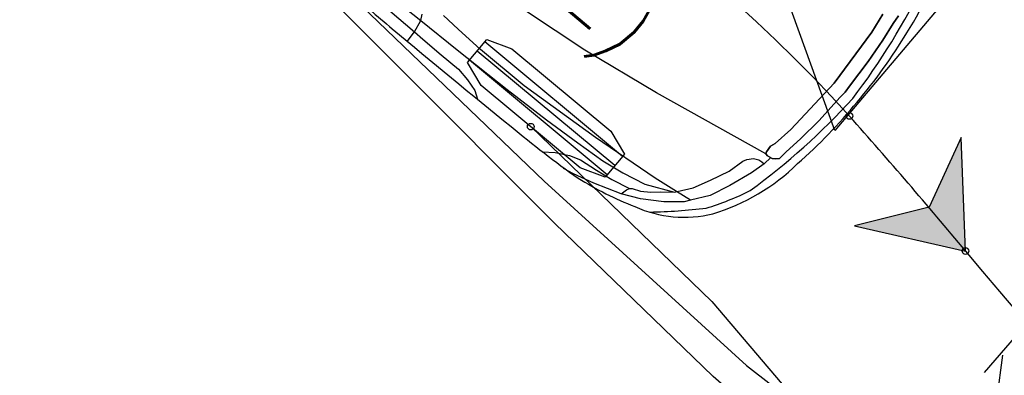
# Model space of a CAD drawing. Header units: metres. Extents: x 183890 to 185675, y 327401 to 328446.
# Tile 20 of 69: x 184137.79 to 184141.56, y 327848.88 to 327850.25. Entities that reach past the tile are written whole.
import ezdxf
from ezdxf.enums import TextEntityAlignment as Align

# ---------------------------------------------------------------- set-up
doc = ezdxf.new("R2010")
doc.units = ezdxf.units.M
doc.header["$LTSCALE"] = 0.2
doc.header["$PDMODE"] = 35
doc.header["$PDSIZE"] = 0.2
doc.linetypes.add('HIDDEN', pattern=[9.525, 6.35, -3.175])
for name, color, linetype in [('O_WEGEN_A_TROTTOIR', 252, 'Continuous'), ('O_WEGEN_L_OB 60x200', 2, 'HIDDEN'), ('O_WEGEN_T_MAATVOERING', 1, 'Continuous'), ('Rijcurves', 1, 'Continuous'), ('Z_ZZZ_L_AAND_INRITTEN', 2, 'Continuous')]:
    doc.layers.add(name, color=color, linetype=linetype)
doc.styles.add('ROMANS', font='romans.shx', dxfattribs={"width": 0.9})
doc.styles.add('TSText', font='Simplex.shx')
doc.dimstyles.new('1_200', dxfattribs={"dimscale": 0.2, "dimtxt": 1.8, "dimasz": 1.8, "dimexe": 1.8, "dimexo": 0.625, "dimgap": 0.9, "dimtad": 1, "dimlfac": -1, "dimzin": 0, "dimdsep": 46, "dimtxsty": 'ROMANS', "dimcen": 0.9, "dimse1": 1, "dimse2": 1, "dimadec": 0, "dimazin": 0, "dimtfac": 1, "dimtix": 1, "dimtofl": 0, "dimtmove": 2, "dimatfit": 3, "dimfxl": 1, "dimtolj": 1, "dimtzin": 0, "dimarcsym": 0})

# ---------------------------------------------------------------- blocks, each defined once
blk = doc.blocks.new('*D109')
at = {"layer": 'Defpoints', "color": 0, "transparency": 16777216}
for p in [(184144.3207, 327850.2052), (184141.4114, 327847.4262), (184141.7247, 327847.1592)]:
    blk.add_point(p, dxfattribs=at)
at = {"layer": 'O_WEGEN_T_MAATVOERING', "color": 0, "lineweight": -2, "transparency": 16777216}
blk.add_line((184143.7738, 327850.1982), (184141.6449, 327847.7002), dxfattribs=at)
at = {"layer": 'O_WEGEN_T_MAATVOERING', "color": 0, "transparency": 16777216}
for points in [[(184143.7282, 327850.2371), (184143.8195, 327850.1593), (184144.0074, 327850.4722)], [(184141.5992, 327847.7391), (184141.6905, 327847.6613), (184141.4114, 327847.4262)]]:
    blk.add_solid(points, dxfattribs=at)
at = {"layer": 'O_WEGEN_T_MAATVOERING', "color": 0, "transparency": 16777216, "insert": (184142.4354, 327849.1827), "char_height": 0.36, "attachment_point": 5, "rotation": 49.5601, "style": 'ROMANS'}
blk.add_mtext('\\A1;4.00', dxfattribs=at)
blk = doc.blocks.new('*U251')
at = {"layer": 'O_WEGEN_T_MAATVOERING', "color": 6, "linetype": 'Continuous'}
blk.add_circle((0, 0), 0.0127, dxfattribs=at)
blk = doc.blocks.new('*U252')
at = {"layer": 'O_WEGEN_T_MAATVOERING', "color": 6, "linetype": 'Continuous'}
blk.add_circle((0, 0), 0.0127, dxfattribs=at)
blk = doc.blocks.new('*U253')
at = {"layer": 'O_WEGEN_T_MAATVOERING', "color": 6, "linetype": 'Continuous'}
blk.add_circle((0, 0), 0.0127, dxfattribs=at)
blk = doc.blocks.new('*U254')
at = {"layer": 'O_WEGEN_T_MAATVOERING'}
blk.add_hatch(color=4, dxfattribs=at).paths.add_polyline_path([(0, 0), (-0.0169, 0.4354), (-0.1392, 0.1676), (-0.425, 0.0964)])
at = {"layer": 'O_WEGEN_T_MAATVOERING', "color": 4, "linetype": 'Continuous', "flags": 128}
blk.add_lwpolyline([(0, 0), (-0.0169, 0.4354), (-0.1392, 0.1676), (-0.425, 0.0964)], close=True, dxfattribs=at)
blk = doc.blocks.new('*U257')
at = {"layer": 'O_WEGEN_T_MAATVOERING', "color": 2, "linetype": 'Continuous'}
blk.add_circle((0, 0), 0.0127, dxfattribs=at)
blk = doc.blocks.new('*U263')
at = {"layer": 'O_WEGEN_T_MAATVOERING', "color": 6, "linetype": 'Continuous'}
blk.add_circle((0, 0), 0.0127, dxfattribs=at)
blk = doc.blocks.new('*U289')
at = {"layer": 'O_WEGEN_T_MAATVOERING', "color": 3, "linetype": 'Continuous', "flags": 128}
blk.add_lwpolyline([(184144.8485, 327845.8853), (184144.3459, 327845.9858), (184143.8851, 327846.1348), (184143.4349, 327846.3376), (184143.0191, 327846.5814), (184142.6409, 327846.8571), (184142.2917, 327847.1663), (184141.3212, 327848.1052), (184140.674, 327848.6714), (184140.066, 327849.2594), (184138.8499, 327850.4812), (184136.8887, 327852.1425), (184138.0598, 327853.5487)], dxfattribs=at)
blk = doc.blocks.new('*U293')
at = {"layer": 'O_WEGEN_T_MAATVOERING', "color": 7, "linetype": 'Continuous'}
for p, q in [((-0.285, 1.052), (-0.297, 1.168)), ((-0.297, 1.168), (-0.285, 1.052)), ((-0.458, 1.058), (-0.422, 0.796)), ((-0.422, 0.796), (-0.458, 1.058)), ((-0.249, 0.808), (-0.285, 1.052)), ((-0.285, 1.052), (-0.249, 0.808)), ((-0.422, 0.796), (-0.375, 0)), ((-0.375, 0), (-0.422, 0.796)), ((-0.219, 0.482), (-0.249, 0.808)), ((-0.249, 0.808), (-0.219, 0.482)), ((-0.202, 0.093), (-0.219, 0.482)), ((-0.219, 0.482), (-0.202, 0.093)), ((-0.375, 0), (-0.422, -0.796)), ((-0.422, -0.796), (-0.375, 0)), ((-0.196, 0), (-0.202, 0.093)), ((-0.202, 0.093), (-0.196, 0)), ((-0.202, -0.093), (-0.196, 0)), ((-0.196, 0), (-0.202, -0.093)), ((-0.219, -0.482), (-0.202, -0.093)), ((-0.202, -0.093), (-0.219, -0.482)), ((-0.249, -0.808), (-0.219, -0.482)), ((-0.219, -0.482), (-0.249, -0.808)), ((-0.422, -0.796), (-0.458, -1.058)), ((-0.458, -1.058), (-0.422, -0.796)), ((-0.285, -1.052), (-0.249, -0.808)), ((-0.249, -0.808), (-0.285, -1.052)), ((-0.458, -1.058), (-0.482, -1.121)), ((-0.482, -1.121), (-0.458, -1.058)), ((-0.297, -1.168), (-0.285, -1.052)), ((-0.285, -1.052), (-0.297, -1.168)), ((-0.464, -1.232), (-2.012, -1.523)), ((-0.482, -1.121), (-0.476, -1.209)), ((-0.476, -1.209), (-0.482, -1.121)), ((-0.476, -1.209), (-0.464, -1.232)), ((-0.464, -1.232), (-0.476, -1.209)), ((-0.464, -1.232), (-0.434, -1.238)), ((-0.434, -1.238), (-0.464, -1.232)), ((-0.434, -1.238), (-0.398, -1.232)), ((-0.398, -1.232), (-0.434, -1.238)), ((-0.386, -1.229), (-0.402, -1.342)), ((-0.398, -1.232), (-0.368, -1.226)), ((-0.368, -1.226), (-0.398, -1.232)), ((-0.368, -1.226), (-0.333, -1.203)), ((-0.333, -1.203), (-0.368, -1.226)), ((-0.333, -1.203), (-0.297, -1.168)), ((-0.297, -1.168), (-0.333, -1.203)), ((-0.546, -1.375), (-0.484, -1.347)), ((-0.484, -1.347), (-0.441, -1.342)), ((-0.402, -1.342), (-0.45, -1.534)), ((-0.441, -1.342), (-0.402, -1.342)), ((-0.628, -1.487), (-0.604, -1.441)), ((-0.604, -1.441), (-0.546, -1.375)), ((-2.012, -1.523), (-3.047, -1.683)), ((-0.68, -1.693), (-0.628, -1.487)), ((-0.45, -1.534), (-0.556, -1.828)), ((-3.047, -1.683), (-3.937, -1.78)), ((-0.786, -1.931), (-0.68, -1.693)), ((-0.556, -1.828), (-0.666, -2.085)), ((-0.891, -2.146), (-0.786, -1.931)), ((-0.666, -2.085), (-0.819, -2.286)), ((-1.02, -2.309), (-0.891, -2.146)), ((-1.388, -2.5), (-1.039, -2.337)), ((-1.024, -2.315), (-1.336, -2.357)), ((-1.174, -2.445), (-1.039, -2.337)), ((-1.039, -2.337), (-1.02, -2.309)), ((-0.819, -2.286), (-1.024, -2.315)), ((-0.819, -2.286), (-0.867, -2.351)), ((-2.241, -2.446), (-3.345, -2.518)), ((-1.336, -2.357), (-2.241, -2.446)), ((-1.265, -2.529), (-1.174, -2.445)), ((-0.867, -2.351), (-1.063, -2.519)), ((-4.44, -2.502), (-4.692, -2.487)), ((-4.058, -2.518), (-4.44, -2.502)), ((-3.345, -2.518), (-4.058, -2.518)), ((-1.983, -2.609), (-1.693, -2.566)), ((-1.693, -2.566), (-1.388, -2.5)), ((-1.375, -2.603), (-1.265, -2.529)), ((-1.063, -2.519), (-1.312, -2.673)), ((-5.228, -2.726), (-4.87, -2.718)), ((-4.87, -2.718), (-4.907, -2.646)), ((-4.87, -2.718), (-4.282, -2.711)), ((-4.84, -2.878), (-4.87, -2.718)), ((-4.282, -2.711), (-3.479, -2.689)), ((-3.479, -2.689), (-2.854, -2.667)), ((-2.854, -2.667), (-2.37, -2.638)), ((-2.37, -2.638), (-1.983, -2.609)), ((-1.968, -2.754), (-1.745, -2.718)), ((-1.745, -2.718), (-1.499, -2.664)), ((-1.312, -2.673), (-1.539, -2.782)), ((-1.539, -2.782), (-1.518, -2.701)), ((-1.518, -2.701), (-1.499, -2.664)), ((-1.499, -2.664), (-1.475, -2.641)), ((-1.475, -2.641), (-1.375, -2.603)), ((-2.511, -2.914), (-2.348, -2.827)), ((-2.348, -2.827), (-2.206, -2.783)), ((-2.206, -2.783), (-1.968, -2.754)), ((-1.539, -2.782), (-1.891, -2.899)), ((-5.666, -2.864), (-4.84, -2.878)), ((-4.84, -2.878), (-4.699, -2.879)), ((-4.833, -3.03), (-4.84, -2.878)), ((-4.699, -2.879), (-4.394, -2.885)), ((-4.394, -2.885), (-4.111, -2.885)), ((-4.111, -2.885), (-3.94, -2.914)), ((-3.94, -2.914), (-3.784, -2.957)), ((-3.784, -2.957), (-3.687, -3.023)), ((-2.64, -3.011), (-2.511, -2.914)), ((-1.891, -2.899), (-2.159, -2.971)), ((-2.159, -2.971), (-2.301, -3))]:
    blk.add_line(p, q, dxfattribs=at)
blk.add_lwpolyline([(-5.826, -3.018, -0.000328), (-5.078, -3.027, 0.00399), (-3.145, -3.016, 0.020498), (-2.081, -2.977, 0.045444), (-1.303, -2.795, 0.168335), (-0.493, -2.239, 0.121029), (-0.079, -1.072, 0.039871), (0, 0, 0.039871), (-0.079, 1.072, 0.121029), (-0.493, 2.239, 0.168335)], format="xyb", dxfattribs=at)
for centre, radius, start, end in [((-8.713, -0.378), 8.65, 2.5062, 14.0037), ((-8.713, 0.378), 8.65, 345.9963, 357.4938), ((-3.675, -0.237), 3.666, 326.9282, 336.2201), ((-5.375, 2.219), 6.528, 310.7438, 316.9582)]:
    blk.add_arc(centre, radius, start, end, dxfattribs=at)
blk = doc.blocks.new('*U292')
at = {"layer": 'O_WEGEN_T_MAATVOERING', "color": 2, "linetype": 'Continuous'}
for p, q in [((-0.2063, -0.7837), (-0.7334, -0.3447)), ((-0.2355, -0.8189), (-0.7627, -0.3799)), ((-0.2648, -0.854), (-0.792, -0.4151))]:
    blk.add_line(p, q, dxfattribs=at)
at = {"layer": 'O_WEGEN_T_MAATVOERING', "color": 7, "linetype": 'Continuous', "flags": 128}
blk.add_lwpolyline([(-0.199, -0.775), (-0.2721, -0.8628), (-0.3679, -0.8277), (-0.7475, -0.5117), (-0.7992, -0.4238), (-0.7262, -0.336), (-0.6304, -0.371), (-0.2508, -0.6871)], close=True, dxfattribs=at)
at = {"layer": 'O_WEGEN_T_MAATVOERING', "xscale": 0.3047304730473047, "yscale": 0.3047304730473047, "zscale": 0.3047304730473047, "rotation": 320.2152348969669}
blk.add_blockref('*U293', (0.6916, -0.5759), dxfattribs=at)
at = {"layer": 'O_WEGEN_T_MAATVOERING', "color": 4, "style": 'TSText'}
blk.add_text('CROW 2012 (NL)', height=0.2905, rotation=320.2152, dxfattribs=at).set_placement((-1.3702, 0.7611), align=Align.MIDDLE_CENTER)
blk = doc.blocks.new('*U249')
at = {"layer": 'O_WEGEN_T_MAATVOERING', "color": 2, "linetype": 'Continuous', "flags": 128}
for points in [[(184139.0131, 327850.3904), (184139.297, 327850.1228), (184140.0266, 327849.4199), (184140.8013, 327848.7127), (184141.6397, 327848.0608), (184142.5463, 327847.5279), (184143.5125, 327847.1709), (184144.5312, 327847.0145), (184145.5602, 327847.0666), (184146.3624, 327847.2573)], [(184139.975, 327849.6291), (184140.6689, 327848.9581), (184141.0316, 327848.53)]]:
    blk.add_lwpolyline(points, dxfattribs=at)
at = {"layer": 'O_WEGEN_T_MAATVOERING', "color": 6, "linetype": 'Continuous', "flags": 128}
for points in [[(184140.5327, 327850.2988), (184140.6108, 327850.2338), (184140.6879, 327850.1676), (184140.7639, 327850.1002), (184140.8389, 327850.0316), (184140.9127, 327849.9618), (184140.9853, 327849.8908), (184141.0567, 327849.8184), (184141.1267, 327849.7448), (184141.1953, 327849.6699)], [(184141.6398, 327849.1522), (184141.7046, 327849.074), (184141.7702, 327848.9964), (184141.8366, 327848.9195), (184141.9038, 327848.8434), (184141.972, 327848.768), (184142.0411, 327848.6935), (184142.1111, 327848.6199)]]:
    blk.add_lwpolyline(points, dxfattribs=at)
at = {"layer": 'O_WEGEN_T_MAATVOERING', "color": 6, "linetype": 'Continuous'}
blk.add_arc((184125.3882, 327835.6494), 21.1291, 39.72201, 41.57223, dxfattribs=at)
at = {"layer": 'O_WEGEN_T_MAATVOERING'}
for name, p in [('*U289', (0, 0)), ('*U292', (184140.5327, 327850.2988)), ('*U257', (184139.975, 327849.6291)), ('*U254', (184141.6398, 327849.1522))]:
    blk.add_blockref(name, p, dxfattribs=at)
for name, p, rotation in [('*U251', (184141.1953, 327849.6699), 311.5722274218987), ('*U252', (184141.1953, 327849.6699), 311.5722274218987), ('*U253', (184141.6398, 327849.1522), 309.7220075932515), ('*U263', (184141.6398, 327849.1522), 309.7643923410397)]:
    blk.add_blockref(name, p, dxfattribs=dict(at, rotation=rotation))

msp = doc.modelspace()

# ---------------------------------------------------------------- hatches: boundary and pattern name
at = {"layer": 'O_WEGEN_A_TROTTOIR'}
h = msp.add_hatch(dxfattribs=at)
h.set_pattern_fill('ANSI37', color=256, scale=0.1, style=0)
h.set_pattern_definition([(82.34754, (184037.04, 327702.93264), (-0.31467236, 0.0422795), []), (172.34754, (184037.04, 327702.93264), (-0.0422795, -0.31467236), [])])
edge = h.paths.add_edge_path()
edge.add_line((184170.9239, 327916.7893), (184168.1621, 327914.0684))
edge.add_line((184168.1621, 327914.0684), (184184.4544, 327898.6708))
edge.add_line((184184.4544, 327898.6708), (184178.2445, 327892.0179))
edge.add_line((184178.2445, 327892.0179), (184159.7737, 327870.5081))
edge.add_line((184159.7737, 327870.5081), (184152.0655, 327861.3894))
edge.add_line((184152.0655, 327861.3894), (184143.1367, 327850.8201))
edge.add_line((184143.1367, 327850.8201), (184133.1612, 327839.0938))
edge.add_line((184133.1612, 327839.0938), (184128.0534, 327832.9952))
edge.add_line((184128.0534, 327832.9952), (184120.9879, 327824.5601))
edge.add_line((184120.9879, 327824.5601), (184113.5271, 327816.6307))
edge.add_line((184113.5271, 327816.6307), (184112.2763, 327815.3403))
edge.add_line((184112.2763, 327815.3403), (184109.3261, 327812.0411))
edge.add_line((184109.3261, 327812.0411), (184106.3758, 327808.742))
edge.add_line((184106.3758, 327808.742), (184101.8911, 327803.6371))
edge.add_line((184101.8911, 327803.6371), (184098.0174, 327799.2126))
edge.add_line((184098.0174, 327799.2126), (184094.485, 327795.152))
edge.add_line((184094.485, 327795.152), (184089.8638, 327789.8397))
edge.add_line((184089.8638, 327789.8397), (184080.5068, 327778.9974))
edge.add_line((184080.5068, 327778.9974), (184072.1069, 327769.2694))
edge.add_line((184072.1069, 327769.2694), (184069.4672, 327766.0384))
edge.add_line((184069.4672, 327766.0384), (184065.8851, 327762.2204))
edge.add_line((184065.8851, 327762.2204), (184062.7716, 327758.415))
edge.add_line((184062.7716, 327758.415), (184057.0538, 327752.0181))
edge.add_line((184057.0538, 327752.0181), (184050.0458, 327744.1098))
edge.add_line((184050.0458, 327744.1098), (184035.761, 327727.9897))
edge.add_line((184035.761, 327727.9897), (184036.8335, 327727.0334))
edge.add_line((184036.8335, 327727.0334), (184058.0291, 327750.8205))
edge.add_line((184058.0291, 327750.8205), (184057.932, 327750.907))
edge.add_line((184057.932, 327750.907), (184061.6597, 327755.0878))
edge.add_line((184061.6597, 327755.0878), (184061.7567, 327755.0013))
edge.add_line((184061.7567, 327755.0013), (184064.6592, 327758.2713))
edge.add_line((184064.6592, 327758.2713), (184064.5615, 327758.357))
edge.add_line((184064.5615, 327758.357), (184067.5296, 327761.7394))
edge.add_line((184067.5296, 327761.7394), (184067.6273, 327761.6536))
edge.add_line((184067.6273, 327761.6536), (184078.2063, 327773.7089))
edge.add_line((184078.2063, 327773.7089), (184078.3606, 327773.8847))
edge.add_line((184078.3606, 327773.8847), (184078.2628, 327773.9705))
edge.add_line((184078.2628, 327773.9705), (184081.8906, 327778.1045))
edge.add_line((184081.8906, 327778.1045), (184081.9883, 327778.0187))
edge.add_line((184081.9883, 327778.0187), (184084.8404, 327781.2688))
edge.add_line((184084.8404, 327781.2688), (184084.7427, 327781.3546))
edge.add_line((184084.7427, 327781.3546), (184088.3704, 327785.4886))
edge.add_line((184088.3704, 327785.4886), (184088.4681, 327785.4028))
edge.add_line((184088.4681, 327785.4028), (184089.3183, 327786.3717))
edge.add_line((184089.3183, 327786.3717), (184095.9006, 327793.8725))
edge.add_line((184095.9006, 327793.8725), (184100.9783, 327799.6588))
edge.add_line((184100.9783, 327799.6588), (184100.8806, 327799.7446))
edge.add_line((184100.8806, 327799.7446), (184105.5641, 327805.0807))
edge.add_line((184105.5641, 327805.0807), (184105.6613, 327804.9954))
edge.add_line((184105.6613, 327804.9954), (184112.2619, 327812.5171))
edge.add_arc((184105.1157, 327818.9612), 9.6226, 317.95753, 319.50613)
edge.add_arc((184109.2123, 327809.1405), 4.8099, 47.9575, 49.5061)
edge.add_arc((184002.5161, 327911.6051), 147.7265, 318.021675, 319.57028)
edge.add_arc((184118.1718, 327819.3879), 4.8099, 228.1998, 229.7484)
edge.add_arc((183832.8491, 328064.2734), 376.0658, 318.628508, 320.201519)
edge.add_line((184121.7807, 327823.5576), (184121.6817, 327823.6419))
edge.add_line((184121.6817, 327823.6419), (184124.4142, 327826.8481))
edge.add_line((184124.4142, 327826.8481), (184124.5131, 327826.7638))
edge.add_line((184124.5131, 327826.7638), (184132.9957, 327836.7167))
edge.add_line((184132.9957, 327836.7167), (184132.8968, 327836.801))
edge.add_line((184132.8968, 327836.801), (184136.4643, 327840.987))
edge.add_line((184136.4643, 327840.987), (184136.5633, 327840.9027))
edge.add_line((184136.5633, 327840.9027), (184141.6615, 327846.8846))
edge.add_line((184141.6615, 327846.8846), (184141.5625, 327846.9689))
edge.add_line((184141.5625, 327846.9689), (184144.2882, 327850.1671))
edge.add_line((184144.2882, 327850.1671), (184144.3872, 327850.0828))
edge.add_line((184144.3872, 327850.0828), (184153.0704, 327860.2711))
edge.add_line((184153.0704, 327860.2711), (184152.9714, 327860.3555))
edge.add_line((184152.9714, 327860.3555), (184155.8904, 327863.7803))
edge.add_line((184155.8904, 327863.7803), (184155.9893, 327863.696))
edge.add_line((184155.9893, 327863.696), (184160.7856, 327869.3237))
edge.add_line((184160.7856, 327869.3237), (184160.6867, 327869.4081))
edge.add_line((184160.6867, 327869.4081), (184164.2304, 327873.5661))
edge.add_line((184164.2304, 327873.5661), (184164.3294, 327873.4818))
edge.add_line((184164.3294, 327873.4818), (184168.6164, 327878.5119))
edge.add_line((184168.6164, 327878.5119), (184168.5174, 327878.5962))
edge.add_line((184168.5174, 327878.5962), (184170.1391, 327880.4989))
edge.add_line((184170.1391, 327880.4989), (184170.238, 327880.4146))
edge.add_line((184170.238, 327880.4146), (184184.8264, 327897.5318))
edge.add_line((184184.8264, 327897.5318), (184186.0061, 327896.5264))
edge.add_line((184186.0061, 327896.5264), (184174.7038, 327883.2649))
edge.add_line((184174.7038, 327883.2649), (184164.7148, 327871.5444))
edge.add_line((184164.7148, 327871.5444), (184157.2812, 327862.8223))
edge.add_line((184157.2812, 327862.8223), (184152.7912, 327857.554))
edge.add_line((184152.7912, 327857.554), (184143.0009, 327846.0667))
edge.add_line((184143.0009, 327846.0667), (184132.3446, 327833.5632))
edge.add_line((184132.3446, 327833.5632), (184123.0009, 327822.5999))
edge.add_line((184123.0009, 327822.5999), (184116.0522, 327814.4915))
edge.add_line((184116.0522, 327814.4915), (184110.7073, 327808.3955))
edge.add_line((184110.7073, 327808.3955), (184097.0656, 327792.8502))
edge.add_line((184097.0656, 327792.8502), (184068.6274, 327760.4434))
edge.add_line((184068.6274, 327760.4434), (184065.6131, 327757.0084))
edge.add_line((184065.6131, 327757.0084), (184063.1266, 327754.2086))
edge.add_line((184063.1266, 327754.2086), (184062.2771, 327753.2559))
edge.add_line((184062.2771, 327753.2559), (184055.091, 327745.1962))
edge.add_line((184055.091, 327745.1962), (184054.464, 327745.366))
edge.add_line((184054.464, 327745.366), (184053.7407, 327746.0109))
edge.add_line((184053.7407, 327746.0109), (184035.8787, 327725.9625))
edge.add_line((184035.8787, 327725.9625), (184037.294, 327724.7005))
edge.add_line((184037.294, 327724.7005), (184037.7572, 327725.2144))
edge.add_line((184037.7572, 327725.2144), (184036.4137, 327726.4123))
edge.add_line((184036.4137, 327726.4123), (184044.3997, 327735.3691))
edge.add_line((184044.3997, 327735.3691), (184045.7432, 327734.1712))
edge.add_line((184045.7432, 327734.1712), (184051.2841, 327740.3856))
edge.add_line((184051.2841, 327740.3856), (184059.9341, 327750.0871))
edge.add_line((184059.9341, 327750.0871), (184083.2533, 327776.5645))
edge.add_line((184083.2533, 327776.5645), (184097.6307, 327792.9483))
edge.add_line((184097.6307, 327792.9483), (184127.4297, 327827.2817))
edge.add_line((184127.4297, 327827.2817), (184139.7512, 327841.6986))
edge.add_line((184139.7512, 327841.6986), (184153.0591, 327857.3133))
edge.add_line((184153.0591, 327857.3133), (184171.2631, 327878.6728))
edge.add_line((184171.2631, 327878.6728), (184186.0469, 327896.0192))
edge.add_arc((184182.4409, 327899.5087), 5.0179, 315.9407, 407.2412)
edge.add_line((184185.8476, 327903.1929), (184184.4919, 327901.7225))
edge.add_line((184184.4919, 327901.7225), (184175.6282, 327909.812))
edge.add_line((184175.6282, 327909.812), (184176.9839, 327911.2823))
edge.add_line((184176.9839, 327911.2823), (184170.9239, 327916.7893))

# ---------------------------------------------------------------- linework, layer by layer
at = {"layer": 'O_WEGEN_L_OB 60x200', "ltscale": 0.5}
msp.add_lwpolyline([(184178.2445, 327892.0179), (184159.7737, 327870.5081), (184152.0684, 327861.387), (184143.1367, 327850.8201), (184136.7898, 327843.4262), (184122.267, 327826.0865), (184120.9879, 327824.5601), (184113.5271, 327816.6307), (184112.2763, 327815.3403), (184106.3758, 327808.742), (184099.3552, 327800.7505), (184089.8638, 327789.8397), (184083.1364, 327782.0428), (184072.1069, 327769.2694), (184069.4672, 327766.0384), (184065.8851, 327762.2204), (184062.7716, 327758.415), (184057.0538, 327752.0181), (184035.761, 327727.9897)], dxfattribs=at)
at = {"layer": 'Z_ZZZ_L_AAND_INRITTEN'}
for p, q in [((184140.9107, 327849.8202), (184140.572, 327850.7611)), ((184141.5562, 327850.5839), (184140.9107, 327849.8202))]:
    msp.add_line(p, q, dxfattribs=at)

# ---------------------------------------------------------------- block references
at = {"layer": 'Rijcurves'}
msp.add_blockref('*U249', (-0.2287, 0.2061), dxfattribs=at)

# ---------------------------------------------------------------- dimensions: what is measured, and where the dimension line sits
at = {"layer": 'O_WEGEN_T_MAATVOERING'}
dim = msp.add_aligned_dim(p1=(184144.3207, 327850.2052), p2=(184141.7247, 327847.1592), distance=-0.4117, dimstyle='1_200', dxfattribs=at)
dim.commit()
dim.dimension.update_dxf_attribs({"geometry": '*D109', "text_midpoint": (184142.4354, 327849.1827)})

doc.saveas('drawing.dxf')
